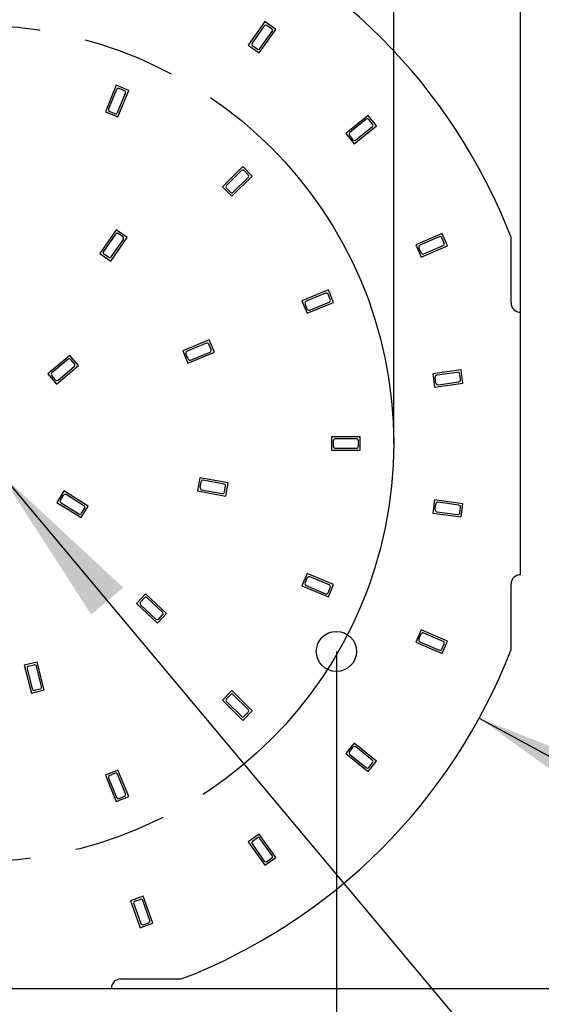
# Model space of a CAD drawing. Header units: millimetres. Extents: x 0 to 210, y 0 to 297.
# Tile 6 of 15: x 91 to 102, y 145 to 166. Entities that reach past the tile are written whole.
import ezdxf
from ezdxf.enums import TextEntityAlignment as Align

# ---------------------------------------------------------------- set-up
doc = ezdxf.new("R2010")
doc.units = ezdxf.units.MM
doc.header["$LTSCALE"] = 19.36
doc.linetypes.add('PHANTOM', pattern=[0.8, 0.45, -0.05, 0.1, -0.05, 0.1, -0.05])
doc.layers.get('0').update_dxf_attribs({"linetype": 'CONTINUOUS'})
doc.layers.add('DEFAULT_3', color=7, linetype='PHANTOM')
doc.layers.add('Z_DIM_2D', color=7, linetype='CONTINUOUS')
doc.styles.add('TEXTSTYLE_3', font='helveticaneueltw1g-ltcn.otf')
doc.styles.add('TEXTSTYLE_4', font='gdt', dxfattribs={"width": 0.7})
doc.dimstyles.new('DIMSTYLE_1', dxfattribs={"dimtxt": 2.1, "dimasz": 3.5, "dimexe": 1.5, "dimexo": 0, "dimgap": 0.525, "dimtad": 1, "dimdec": 3, "dimlfac": 5, "dimdsep": 46, "dimtxsty": 'TEXTSTYLE_3', "dimblk": '_FILLED', "dimblk1": '_FILLED', "dimblk2": '_FILLED', "dimcen": 0.09, "dimclrt": 5, "dimadec": 0, "dimazin": 0, "dimtol": 1, "dimtp": 0.4, "dimtm": 0.4, "dimtfac": 1, "dimtdec": 3, "dimtofl": 0, "dimtmove": 0, "dimatfit": 3, "dimldrblk": '_FILLED', "dimfxl": 0, "dimtolj": 1, "dimarcsym": 0})
doc.dimstyles.new('DIMSTYLE_2', dxfattribs={"dimtxt": 2.1, "dimasz": 3.5, "dimexe": 1.5, "dimexo": 0, "dimgap": 0.525, "dimtad": 1, "dimdec": 3, "dimlfac": 5, "dimdsep": 46, "dimtxsty": 'TEXTSTYLE_3', "dimblk": '_FILLED', "dimblk1": '_FILLED', "dimblk2": '_FILLED', "dimcen": 0.09, "dimclrt": 5, "dimadec": 0, "dimazin": 0, "dimtp": 0.3, "dimtm": 0.3, "dimtfac": 1, "dimtdec": 3, "dimtofl": 0, "dimtmove": 0, "dimatfit": 3, "dimldrblk": '_FILLED', "dimfxl": 0, "dimtolj": 1, "dimarcsym": 0})
doc.dimstyles.new('DIMSTYLE_7', dxfattribs={"dimtxt": 2.1, "dimasz": 3.5, "dimexe": 1.5, "dimexo": 0, "dimtad": 1, "dimdec": 3, "dimlfac": 5, "dimdsep": 46, "dimtxsty": 'TEXTSTYLE_3', "dimblk": '_FILLED', "dimblk1": '_FILLED', "dimblk2": '_FILLED', "dimcen": 0.09, "dimclrt": 5, "dimadec": 0, "dimazin": 0, "dimtp": 0.2, "dimtm": 0.2, "dimtfac": 1, "dimtdec": 3, "dimtmove": 0, "dimatfit": 2, "dimldrblk": '_FILLED', "dimfxl": 0, "dimtolj": 1, "dimarcsym": 0})
doc.dimstyles.new('DIMSTYLE_8', dxfattribs={"dimtxt": 2.1, "dimasz": 3.5, "dimexe": 1.5, "dimexo": 0, "dimtad": 1, "dimdec": 3, "dimlfac": 5, "dimdsep": 46, "dimtxsty": 'TEXTSTYLE_3', "dimblk": '_FILLED', "dimblk1": '_FILLED', "dimblk2": '_FILLED', "dimcen": 0.09, "dimclrt": 5, "dimadec": 0, "dimazin": 0, "dimtp": 0.3, "dimtm": 0.3, "dimtfac": 1, "dimtdec": 3, "dimtmove": 0, "dimatfit": 2, "dimldrblk": '_FILLED', "dimfxl": 0, "dimtolj": 1, "dimarcsym": 0})
doc.dimstyles.new('DIMSTYLE_9', dxfattribs={"dimtxt": 2.1, "dimasz": 3.5, "dimexe": 1.5, "dimexo": 0, "dimgap": 0.525, "dimtad": 1, "dimdec": 3, "dimdsep": 46, "dimtxsty": 'TEXTSTYLE_3', "dimblk": '_FILLED', "dimblk1": '_FILLED', "dimblk2": '_FILLED', "dimcen": 0.09, "dimclrt": 5, "dimadec": 0, "dimazin": 0, "dimtp": 0.2, "dimtm": 0.2, "dimtfac": 1, "dimtdec": 3, "dimtofl": 0, "dimtmove": 0, "dimatfit": 3, "dimldrblk": '_FILLED', "dimfxl": 0, "dimtolj": 1, "dimarcsym": 0})

# ---------------------------------------------------------------- blocks, each defined once
blk = doc.blocks.new('*D2')
at = {"layer": 'Z_DIM_2D', "color": 2, "linetype": 'Continuous'}
for p, q in [((78.323, 159.51), (78.323, 176.923)), ((101.123, 159.51), (101.123, 176.923)), ((78.323, 175.423), (89.723, 175.423)), ((101.123, 175.423), (89.723, 175.423))]:
    blk.add_line(p, q, dxfattribs=at)
at = {"layer": 'Z_DIM_2D', "color": 5, "linetype": 'Continuous'}
for s, height, style, p in [('114', 2.1, 'TEXTSTYLE_3', (87.632, 175.948)), ('`', 1.47, 'TEXTSTYLE_4', (90.605, 176.263)), ('0.4', 1.47, 'TEXTSTYLE_3', (92.696, 176.263))]:
    blk.add_text(s, height=height, dxfattribs=dict(at, style=style)).set_placement(p, align=Align.CENTER)
blk = doc.blocks.new('_FILLED')
at = {"color": 0, "linetype": 'ByBlock'}
blk.add_solid([(0, 0), (-1, 0.125), (-1, -0.125)], dxfattribs=at)
blk = doc.blocks.new('_NONE')
blk = doc.blocks.new('*D3')
at = {"layer": 'Z_DIM_2D', "color": 2, "linetype": 'Continuous'}
for p, q in [((92.573, 168.165), (113.078, 168.165)), ((111.578, 168.165), (111.578, 156.765)), ((111.578, 145.365), (111.578, 156.765)), ((92.573, 145.365), (113.078, 145.365))]:
    blk.add_line(p, q, dxfattribs=at)
at = {"layer": 'Z_DIM_2D', "color": 5, "linetype": 'Continuous'}
for s, height, style, p in [('0.4', 1.47, 'TEXTSTYLE_3', (110.738, 159.738)), ('`', 1.47, 'TEXTSTYLE_4', (110.738, 157.646)), ('114', 2.1, 'TEXTSTYLE_3', (111.053, 154.673))]:
    blk.add_text(s, height=height, rotation=90, dxfattribs=dict(at, style=style)).set_placement(p, align=Align.CENTER)
blk = doc.blocks.new('*D4')
at = {"layer": 'Z_DIM_2D', "color": 2, "linetype": 'Continuous'}
for p, q in [((82.173, 152.415), (82.173, 137.34)), ((97.273, 152.415), (97.273, 137.34)), ((82.173, 138.84), (89.723, 138.84)), ((97.273, 138.84), (89.723, 138.84))]:
    blk.add_line(p, q, dxfattribs=at)
at = {"layer": 'Z_DIM_2D', "color": 5, "linetype": 'Continuous', "style": 'TEXTSTYLE_3'}
blk.add_text('75.5', height=2.1, dxfattribs=at).set_placement((89.723, 139.365), align=Align.CENTER)
blk = doc.blocks.new('*D11')
at = {"layer": 'Z_DIM_2D', "color": 2, "linetype": 'Continuous'}
blk.add_line((90.237, 156.152), (103.46, 140.363), dxfattribs=at)
at = {"layer": 'Z_DIM_2D', "color": 2, "linetype": 'Continuous', "xscale": 3.5, "yscale": 3.5, "zscale": 3.5, "rotation": 129.9457228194}
blk.add_blockref('_FILLED', (90.237, 156.152), dxfattribs=at)
at = {"layer": 'Z_DIM_2D', "color": 5, "linetype": 'Continuous'}
for s, style, p in [('n', 'TEXTSTYLE_4', (101.159, 143.928)), ('8', 'TEXTSTYLE_3', (102.957, 141.781))]:
    blk.add_text(s, height=2.1, rotation=-50.0543, dxfattribs=dict(at, style=style)).set_placement(p)
blk = doc.blocks.new('*D12')
at = {"layer": 'Z_DIM_2D', "color": 2, "linetype": 'Continuous'}
blk.add_line((100.258, 151.019), (109.879, 145.773), dxfattribs=at)
at = {"layer": 'Z_DIM_2D', "color": 2, "linetype": 'Continuous', "xscale": 3.5, "yscale": 3.5, "zscale": 3.5, "rotation": 151.3938922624}
blk.add_blockref('_FILLED', (100.258, 151.019), dxfattribs=at)
at = {"layer": 'Z_DIM_2D', "color": 5, "linetype": 'Continuous'}
for s, style, p in [('n', 'TEXTSTYLE_4', (103.958, 149.6)), ('120', 'TEXTSTYLE_3', (106.416, 148.259))]:
    blk.add_text(s, height=2.1, rotation=-28.6061, dxfattribs=dict(at, style=style)).set_placement(p)
blk = doc.blocks.new('*D13')
at = {"layer": 'Z_DIM_2D', "color": 2, "linetype": 'Continuous'}
for p, q in [((80.973, 156.766), (80.976, 172.223)), ((98.473, 156.763), (98.476, 172.22)), ((80.975, 170.723), (89.725, 170.722)), ((98.475, 170.72), (89.725, 170.722))]:
    blk.add_line(p, q, dxfattribs=at)
at = {"layer": 'Z_DIM_2D', "color": 5, "linetype": 'Continuous'}
for s, style, p in [('87.25', 'TEXTSTYLE_3', (91.125, 171.247)), ('n', 'TEXTSTYLE_4', (86.552, 171.247))]:
    blk.add_text(s, height=2.1, dxfattribs=dict(at, style=style)).set_placement(p, align=Align.CENTER)

msp = doc.modelspace()

# ---------------------------------------------------------------- linework, layer by layer
at = {"color": 7, "linetype": 'Continuous'}
for p, q in [((95.77928, 165.58717), (95.43327, 165.09699)), ((96.00803, 165.4257), (95.77928, 165.58717)), ((95.66203, 164.93552), (96.00803, 165.4257)), ((95.43327, 165.09699), (95.66203, 164.93552)), ((92.67444, 164.25566), (92.44483, 163.70133)), ((92.93312, 164.14851), (92.67444, 164.25566)), ((92.70351, 163.59418), (92.93312, 164.14851)), ((92.44483, 163.70133), (92.70351, 163.59418)), ((97.93494, 163.62609), (97.46951, 163.24744)), ((98.11164, 163.40889), (97.93494, 163.62609)), ((97.64622, 163.03024), (98.11164, 163.40889)), ((97.46951, 163.24744), (97.64622, 163.03024)), ((95.31639, 162.55606), (94.89213, 162.13179)), ((95.51438, 162.35807), (95.31639, 162.55606)), ((95.09012, 161.9338), (95.51438, 162.35807)), ((94.89213, 162.13179), (95.09012, 161.9338)), ((92.67005, 161.2323), (92.32668, 160.74026)), ((92.5563, 160.58002), (92.89966, 161.07206)), ((92.89966, 161.07206), (92.67005, 161.2323)), ((99.48156, 161.15616), (98.93124, 160.91712)), ((99.59312, 160.89934), (99.48156, 161.15616)), ((100.92318, 159.70533), (100.92318, 161.07299)), ((98.93124, 160.91712), (99.04279, 160.6603)), ((99.04279, 160.6603), (99.59312, 160.89934)), ((92.32668, 160.74026), (92.5563, 160.58002)), ((97.10683, 159.9748), (96.5525, 159.74519)), ((97.21398, 159.71611), (97.10683, 159.9748)), ((96.5525, 159.74519), (96.65966, 159.4865)), ((96.65966, 159.4865), (97.21398, 159.71611)), ((101.11818, 159.51033), (101.12318, 159.51033)), ((101.12318, 154.01839), (101.12318, 159.51033)), ((94.61753, 158.92991), (94.06265, 158.70162)), ((94.72406, 158.67097), (94.61753, 158.92991)), ((91.70151, 158.60763), (91.24188, 158.22195)), ((91.88149, 158.39313), (91.70151, 158.60763)), ((94.06265, 158.70162), (94.16919, 158.44268)), ((94.16919, 158.44268), (94.72406, 158.67097)), ((91.42186, 158.00746), (91.88149, 158.39313)), ((91.24188, 158.22195), (91.42186, 158.00746)), ((99.88132, 158.30238), (99.28691, 158.22068)), ((99.28691, 158.22068), (99.32504, 157.94328)), ((99.91945, 158.02498), (99.88132, 158.30238)), ((99.32504, 157.94328), (99.91945, 158.02498)), ((97.77318, 156.90485), (97.17318, 156.90485)), ((97.17318, 156.90485), (97.17318, 156.62485)), ((97.77318, 156.62485), (97.77318, 156.90485)), ((97.17318, 156.62485), (97.77318, 156.62485)), ((94.42087, 156.04807), (94.3705, 155.77264)), ((95.01108, 155.94013), (94.42087, 156.04807)), ((94.96071, 155.6647), (95.01108, 155.94013)), ((91.57827, 155.77075), (91.42989, 155.5333)), ((92.0871, 155.4528), (91.57827, 155.77075)), ((94.3705, 155.77264), (94.96071, 155.6647)), ((91.42989, 155.5333), (91.93872, 155.21535)), ((99.32504, 155.58643), (99.28691, 155.30903)), ((99.91945, 155.50473), (99.32504, 155.58643)), ((99.88132, 155.22733), (99.91945, 155.50473)), ((91.93872, 155.21535), (92.0871, 155.4528)), ((99.28691, 155.30903), (99.88132, 155.22733)), ((96.65965, 154.04318), (96.5525, 153.7845)), ((97.21398, 153.81357), (96.65965, 154.04318)), ((93.28761, 153.62209), (93.09632, 153.41762)), ((93.72577, 153.2122), (93.28761, 153.62209)), ((96.5525, 153.7845), (97.10682, 153.55488)), ((97.10682, 153.55488), (97.21398, 153.81357)), ((100.92318, 152.45672), (100.92318, 153.81985)), ((93.09632, 153.41762), (93.53448, 153.00772)), ((93.53448, 153.00772), (93.72577, 153.2122)), ((99.04279, 152.86941), (98.93124, 152.61259)), ((99.59312, 152.63037), (99.04279, 152.86941)), ((98.93124, 152.61259), (99.48156, 152.37355)), ((99.48156, 152.37355), (99.59312, 152.63037)), ((91.02266, 152.19392), (90.75119, 152.12532)), ((91.16966, 151.6122), (91.02266, 152.19392)), ((90.75119, 152.12532), (90.89819, 151.5436)), ((90.89819, 151.5436), (91.16966, 151.6122)), ((95.09012, 151.5959), (94.89213, 151.39791)), ((95.51438, 151.17164), (95.09012, 151.5959)), ((94.89213, 151.39791), (95.31639, 150.97365)), ((95.31639, 150.97365), (95.51438, 151.17164)), ((97.64622, 150.49947), (97.46951, 150.28227)), ((98.11164, 150.12081), (97.64622, 150.49947)), ((97.46951, 150.28227), (97.93494, 149.90361)), ((97.93494, 149.90361), (98.11164, 150.12081)), ((92.70351, 149.93553), (92.44483, 149.82838)), ((92.93312, 149.3812), (92.70351, 149.93553)), ((92.44483, 149.82838), (92.67444, 149.27405)), ((92.67444, 149.27405), (92.93312, 149.3812)), ((95.66203, 148.59419), (95.43327, 148.43272)), ((96.00803, 148.10401), (95.66203, 148.59419)), ((95.43327, 148.43272), (95.77928, 147.94254)), ((95.77928, 147.94254), (96.00803, 148.10401)), ((93.23738, 147.2949), (92.97355, 147.20113)), ((93.43831, 146.72954), (93.23738, 147.2949)), ((92.97355, 147.20113), (93.17447, 146.63578)), ((93.17447, 146.63578), (93.43831, 146.72954)), ((92.76318, 145.56485), (94.03131, 145.56485)), ((86.97528, 145.36485), (92.57313, 145.36485)), ((92.57313, 145.37481), (92.57313, 145.36485))]:
    msp.add_line(p, q, dxfattribs=at)
at = {"color": 9, "linetype": 'Continuous'}
for p, q in [((95.76583, 165.49874), (95.51209, 165.13928)), ((95.67548, 165.02394), (95.92922, 165.38341)), ((95.91961, 165.43915), (95.82157, 165.50835)), ((95.61974, 165.01433), (95.5217, 165.08353)), ((92.68078, 164.16644), (92.5124, 163.75993)), ((92.8439, 164.14217), (92.73304, 164.18809)), ((92.69717, 163.6834), (92.86555, 164.0899)), ((92.64491, 163.66175), (92.53404, 163.70767)), ((97.89812, 163.54458), (97.55681, 163.2669)), ((98.03013, 163.44571), (97.9544, 163.53879)), ((97.68303, 163.11176), (98.02434, 163.38944)), ((97.62676, 163.11754), (97.55103, 163.21063)), ((95.28811, 162.47121), (94.97698, 162.16008)), ((95.1184, 162.01866), (95.42953, 162.32978)), ((95.42953, 162.38635), (95.34468, 162.47121)), ((95.06184, 162.01866), (94.97698, 162.10351)), ((92.65707, 161.1438), (92.40527, 160.78298)), ((92.81117, 161.08504), (92.71276, 161.15371)), ((99.42412, 161.0876), (99.02055, 160.9123)), ((99.52456, 160.95678), (99.47675, 161.06684)), ((92.56928, 160.66852), (92.82108, 161.02935)), ((99.04761, 160.74961), (98.9998, 160.85967)), ((99.10023, 160.72886), (99.5038, 160.90415)), ((92.51358, 160.65861), (92.41518, 160.72728)), ((97.04823, 159.90723), (96.64172, 159.73885)), ((97.14641, 159.77471), (97.10049, 159.88558)), ((96.666, 159.57572), (96.62007, 159.68658)), ((96.71826, 159.55407), (97.12477, 159.72245)), ((94.55876, 158.86248), (94.15185, 158.69507)), ((94.65663, 158.72973), (94.61097, 158.84071)), ((94.17574, 158.53188), (94.13008, 158.64286)), ((94.22795, 158.51011), (94.63486, 158.67752)), ((91.66594, 158.52556), (91.32888, 158.24273)), ((91.45743, 158.08953), (91.79449, 158.37235)), ((91.79942, 158.42871), (91.72229, 158.52063)), ((91.40108, 158.09446), (91.32395, 158.18638)), ((99.80751, 158.25186), (99.37161, 158.19194)), ((99.86893, 158.09879), (99.85259, 158.21767)), ((99.35377, 158.02799), (99.33743, 158.14687)), ((99.39884, 157.9938), (99.83475, 158.05372)), ((97.21318, 156.70485), (97.21318, 156.82485)), ((97.69318, 156.86485), (97.25318, 156.86485)), ((97.73318, 156.70485), (97.73318, 156.82485)), ((97.25318, 156.66485), (97.69318, 156.66485)), ((94.42424, 155.84414), (94.44583, 155.96218)), ((94.92519, 155.91518), (94.49237, 155.99433)), ((91.50621, 155.57994), (91.5698, 155.68171)), ((91.99806, 155.46127), (91.62492, 155.69443)), ((94.45639, 155.79759), (94.88921, 155.71844)), ((94.93576, 155.75059), (94.95734, 155.86863)), ((91.51893, 155.52483), (91.89207, 155.29166)), ((99.33743, 155.38284), (99.35377, 155.50172)), ((99.83475, 155.47599), (99.39884, 155.53591)), ((91.94719, 155.30439), (92.01078, 155.40615)), ((99.37161, 155.33777), (99.80751, 155.27785)), ((99.85259, 155.31204), (99.86893, 155.43092)), ((96.62007, 153.8431), (96.66599, 153.95396)), ((97.12476, 153.80723), (96.71825, 153.97561)), ((96.64171, 153.79084), (97.04822, 153.62245)), ((97.10048, 153.6441), (97.14641, 153.75497)), ((93.18018, 153.44871), (93.26216, 153.53634)), ((93.64002, 153.23764), (93.3187, 153.53823)), ((93.18207, 153.39217), (93.50339, 153.09158)), ((93.55993, 153.09347), (93.6419, 153.1811)), ((99.5038, 152.62555), (99.10023, 152.80085)), ((98.9998, 152.67003), (99.04761, 152.7801)), ((99.02055, 152.61741), (99.42412, 152.44211)), ((99.47675, 152.46286), (99.52456, 152.57293)), ((90.80957, 152.05756), (90.91737, 151.63097)), ((90.83856, 152.10614), (90.9549, 152.13554)), ((91.11128, 151.67997), (91.00348, 152.10656)), ((90.96595, 151.60199), (91.0823, 151.63139)), ((94.97698, 151.4262), (95.06184, 151.51105)), ((94.97698, 151.36963), (95.28811, 151.0585)), ((95.42953, 151.19992), (95.1184, 151.51105)), ((95.34468, 151.0585), (95.42953, 151.14335)), ((97.55103, 150.31908), (97.62676, 150.41217)), ((98.02434, 150.14027), (97.68303, 150.41795)), ((97.55681, 150.26281), (97.89812, 149.98513)), ((97.9544, 149.99091), (98.03013, 150.084)), ((92.5124, 149.76977), (92.68078, 149.36327)), ((92.53404, 149.82204), (92.64491, 149.86796)), ((92.86555, 149.4398), (92.69717, 149.84631)), ((92.73304, 149.34162), (92.8439, 149.38754)), ((95.5217, 148.44618), (95.61974, 148.51538)), ((95.92922, 148.1463), (95.67548, 148.50577)), ((95.51209, 148.39043), (95.76583, 148.03097)), ((95.82157, 148.02135), (95.91961, 148.09056)), ((93.03803, 147.13915), (93.18537, 146.72455)), ((93.06232, 147.19023), (93.17539, 147.23042)), ((93.37383, 146.79153), (93.22648, 147.20613)), ((93.23646, 146.70026), (93.34953, 146.74044))]:
    msp.add_line(p, q, dxfattribs=at)
at = {"color": 7, "linetype": 'Continuous'}
msp.add_circle((97.27318, 152.41485), 0.42, dxfattribs=at)
for centre, radius, start, end in [((89.72319, 156.76486), 11.99999, 21.039452, 68.960548), ((95.79851, 165.47568), 0.04, 54.78261, 144.78261), ((95.89654, 165.40647), 0.04, 324.78261, 54.78261), ((95.54477, 165.11621), 0.04, 144.78261, 234.78261), ((95.6428, 165.04701), 0.04, 234.78261, 324.78261), ((92.71773, 164.15113), 0.04, 67.5, 157.5), ((92.8286, 164.10521), 0.04, 337.5, 67.5), ((92.54935, 163.74463), 0.04, 157.5, 247.5), ((92.66022, 163.69871), 0.04, 247.5, 337.5), ((97.92337, 163.51355), 0.04, 39.13043, 129.13043), ((97.9991, 163.42046), 0.04, 309.13043, 39.13043), ((97.58205, 163.23587), 0.04, 129.13043, 219.13043), ((97.65779, 163.14279), 0.04, 219.13043, 309.13043), ((95.31639, 162.44292), 0.04, 45, 135), ((95.40125, 162.35807), 0.04, 315, 45), ((95.00527, 162.13179), 0.04, 135, 225), ((95.09012, 162.04694), 0.04, 225, 315), ((92.68987, 161.12091), 0.04, 55.0909, 145.0909), ((92.78828, 161.05224), 0.04, 325.0909, 55.0909), ((99.44006, 161.05091), 0.04, 23.47826, 113.47826), ((99.03649, 160.87561), 0.04, 113.47826, 203.47826), ((99.48787, 160.94084), 0.04, 293.47826, 23.47826), ((92.43807, 160.76008), 0.04, 145.0909, 235.0909), ((92.53648, 160.69141), 0.04, 235.0909, 325.0909), ((99.08429, 160.76554), 0.04, 203.47826, 293.47826), ((97.06354, 159.87027), 0.04, 22.5, 112.5), ((96.65703, 159.70189), 0.04, 112.5, 202.5), ((97.10946, 159.75941), 0.04, 292.5, 22.5), ((101.11818, 159.70533), 0.195, 180, 270.000089), ((96.70295, 159.59103), 0.04, 202.5, 292.5), ((94.57398, 158.82549), 0.04, 22.36364, 112.36364), ((94.16707, 158.65808), 0.04, 112.36364, 202.36364), ((94.61964, 158.71451), 0.04, 292.36364, 22.36364), ((91.69165, 158.49492), 0.04, 40.00001, 130.00001), ((91.76878, 158.40299), 0.04, 310.00001, 40.00001), ((94.21273, 158.5471), 0.04, 202.36364, 292.36364), ((91.35459, 158.21209), 0.04, 130.00001, 220.00001), ((99.37706, 158.15231), 0.04, 97.82609, 187.82609), ((99.81296, 158.21223), 0.04, 7.82609, 97.82609), ((91.43172, 158.12017), 0.04, 220.00001, 310.00001), ((99.3934, 158.03343), 0.04, 187.82609, 277.82609), ((99.8293, 158.09335), 0.04, 277.82609, 7.82609), ((97.25318, 156.82485), 0.04, 90, 180), ((97.69318, 156.82485), 0.04, 0, 90), ((97.25318, 156.70485), 0.04, 180, 270), ((97.69318, 156.70485), 0.04, 270, 360), ((94.48518, 155.95498), 0.04, 79.63638, 169.63638), ((94.918, 155.87583), 0.04, 349.63638, 79.63638), ((91.60372, 155.66051), 0.04, 58.00001, 148.00001), ((94.46359, 155.83694), 0.04, 169.63638, 259.63638), ((94.89641, 155.75779), 0.04, 259.63638, 349.63638), ((91.54013, 155.55875), 0.04, 148.00001, 238.00001), ((99.3934, 155.49628), 0.04, 82.17392, 172.17392), ((99.8293, 155.43636), 0.04, 352.17392, 82.17392), ((91.91327, 155.32558), 0.04, 238.00001, 328.00001), ((91.97686, 155.42735), 0.04, 328.00001, 58.00001), ((99.37706, 155.3774), 0.04, 172.17392, 262.17392), ((99.81296, 155.31748), 0.04, 262.17392, 352.17392), ((96.65702, 153.82779), 0.04, 157.49982, 247.49982), ((96.70294, 153.93866), 0.04, 67.49982, 157.49982), ((101.12165, 153.81986), 0.19847, 89.557791, 180), ((97.06353, 153.65941), 0.04, 247.49982, 337.49982), ((97.10945, 153.77028), 0.04, 337.49982, 67.49982), ((93.2094, 153.42138), 0.04, 136.90908, 226.90908), ((93.29137, 153.50902), 0.04, 46.90908, 136.90908), ((93.61269, 153.20843), 0.04, 316.90908, 46.90908), ((93.53071, 153.12079), 0.04, 226.90908, 316.90908), ((99.08429, 152.76416), 0.04, 66.52174, 156.52174), ((99.03649, 152.6541), 0.04, 156.52174, 246.52174), ((99.48787, 152.58887), 0.04, 336.52174, 66.52174), ((89.72319, 156.76485), 11.99999, 291.039452, 338.960548), ((99.44006, 152.4788), 0.04, 246.52174, 336.52174), ((90.84836, 152.06736), 0.04, 104.18181, 194.18181), ((90.9647, 152.09676), 0.04, 14.18181, 104.18181), ((90.95615, 151.64077), 0.04, 194.18181, 284.18181), ((91.0725, 151.67017), 0.04, 284.18181, 14.18181), ((95.00527, 151.39791), 0.04, 135, 225), ((95.09012, 151.48277), 0.04, 45, 135), ((95.40125, 151.17164), 0.04, 315, 45), ((95.31639, 151.08679), 0.04, 225, 315), ((97.65779, 150.38692), 0.04, 50.86957, 140.86957), ((97.58205, 150.29384), 0.04, 140.86957, 230.86957), ((97.9991, 150.10924), 0.04, 320.86957, 50.86957), ((97.92337, 150.01616), 0.04, 230.86957, 320.86957), ((92.54935, 149.78508), 0.04, 112.5, 202.5), ((92.66022, 149.831), 0.04, 22.5, 112.5), ((92.71773, 149.37857), 0.04, 202.5, 292.5), ((92.8286, 149.4245), 0.04, 292.5, 22.5), ((95.6428, 148.4827), 0.04, 35.2174, 125.2174), ((95.54477, 148.4135), 0.04, 125.2174, 215.2174), ((95.89654, 148.12324), 0.04, 305.2174, 35.2174), ((95.79851, 148.05403), 0.04, 215.2174, 305.2174), ((93.07572, 147.15254), 0.04, 109.56522, 199.56522), ((93.18879, 147.19273), 0.04, 19.56522, 109.56522), ((93.22306, 146.73795), 0.04, 199.56522, 289.56522), ((93.33614, 146.77814), 0.04, 289.56522, 19.56522), ((92.76318, 145.37481), 0.19005, 89.99903, 180)]:
    msp.add_arc(centre, radius, start, end, dxfattribs=at)
at = {"layer": 'DEFAULT_3', "color": 8, "linetype": 'PHANTOM'}
msp.add_circle((89.72318, 156.76485), 8.75, dxfattribs=at)

# ---------------------------------------------------------------- dimensions: what is measured, and where the dimension line sits
at = {"layer": 'Z_DIM_2D', "color": 2, "linetype": 'Continuous'}
for base, p1, p2, dimstyle, picture, middle in [((101.12318, 175.423), (78.32318, 159.51033), (101.12318, 159.51033), 'DIMSTYLE_1', '*D2', (89.72318, 175.423)), ((97.27318, 138.83976), (82.17318, 152.41485), (97.27318, 152.41485), 'DIMSTYLE_2', '*D4', (89.72318, 138.83976))]:
    dim = msp.add_linear_dim(base=base, p1=p1, p2=p2, dimstyle=dimstyle, override={"dimblk1": 'NONE', "dimblk2": 'NONE', "dimsah": 1}, dxfattribs=at)
    dim.commit()
    dim.dimension.update_dxf_attribs({"geometry": picture, "text_midpoint": middle, "dimtype": 160})
dim = msp.add_linear_dim(base=(98.47547, 170.72025), p1=(80.97318, 156.76629), p2=(98.47318, 156.76341), angle=359.990572, text='%%c<>', dimstyle='DIMSTYLE_9', override={"dimblk1": 'NONE', "dimblk2": 'NONE', "dimsah": 1}, dxfattribs=at)
dim.commit()
dim.dimension.update_dxf_attribs({"geometry": '*D13', "text_midpoint": (89.72522, 170.72169), "dimtype": 160})
dim = msp.add_linear_dim(base=(111.57788, 145.36485), p1=(92.57313, 168.16485), p2=(92.57313, 145.36485), angle=270, dimstyle='DIMSTYLE_1', override={"dimblk1": 'NONE', "dimblk2": 'NONE', "dimsah": 1}, dxfattribs=at)
dim.commit()
dim.dimension.update_dxf_attribs({"geometry": '*D3', "text_midpoint": (111.57788, 156.76485), "dimtype": 160})
for p1, p2, dimstyle, picture, middle in [((100.25836, 151.01943), (79.18801, 162.51027), 'DIMSTYLE_8', '*D12', (107.54678, 148.83863)), ((90.23683, 156.15153), (89.20953, 157.37818), 'DIMSTYLE_7', '*D11', (103.31561, 142.98786))]:
    dim = msp.add_diameter_dim_2p(p1=p1, p2=p2, text='%%c<>', dimstyle=dimstyle, override={"dimpost": '<>'}, dxfattribs=at)
    dim.commit()
    dim.dimension.update_dxf_attribs({"geometry": picture, "text_midpoint": middle, "dimtype": 163})

doc.saveas('drawing.dxf')
